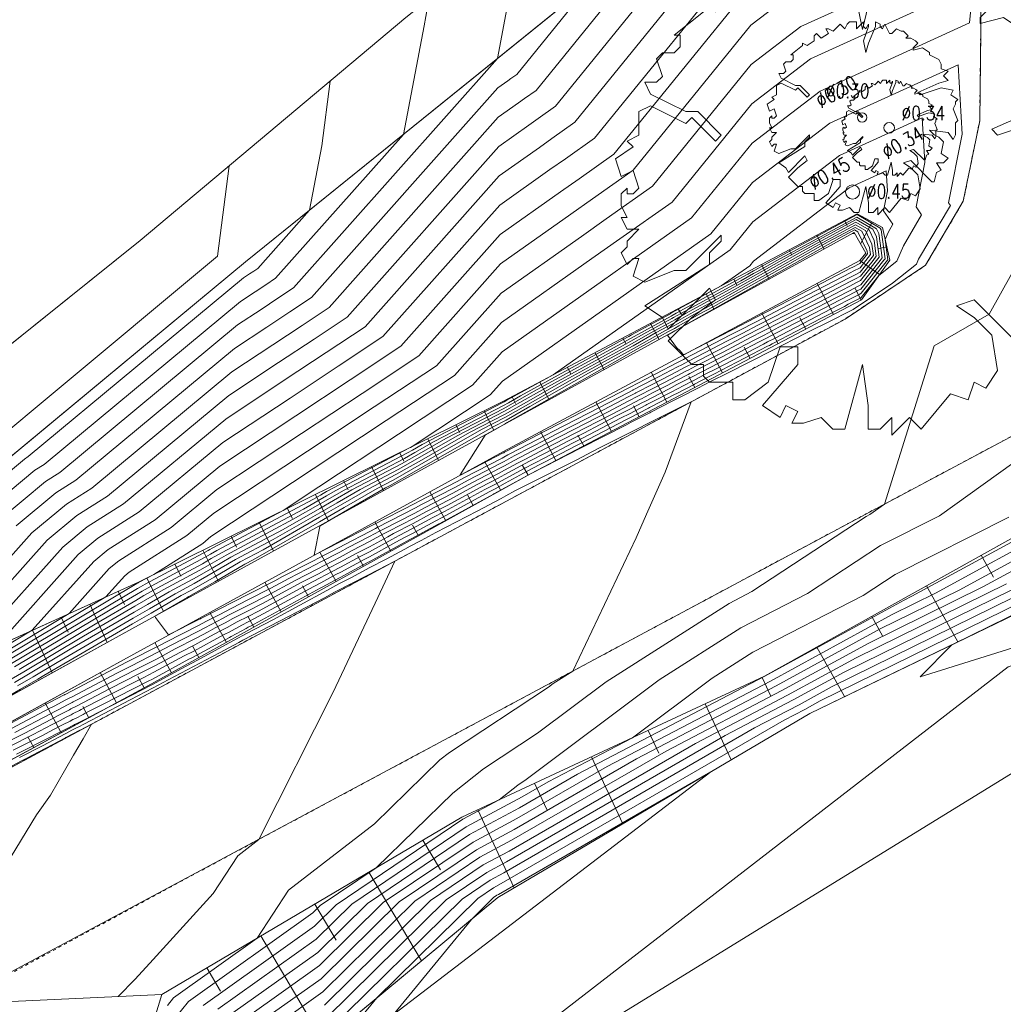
# Model space of a CAD drawing. Header units: metres. Extents: x 3490449 to 3490968, y 5754217 to 5754743.
# Tile 43 of 212: x 3490667 to 3490698, y 5754343 to 5754375. Entities that reach past the tile are written whole.
import ezdxf

# ---------------------------------------------------------------- set-up
doc = ezdxf.new("R2010")
doc.units = ezdxf.units.M
doc.header["$LTSCALE"] = 0.25
doc.linetypes.add('Kartierung-07$0$STRICHLINIE', pattern=[19.05, 12.7, -6.35])
for name, color, linetype, lineweight, true_color in [('Kartierung-07$0$$BOESCHUNG', 7, 'Continuous', 18, 0x82563a), ('Kartierung-07$0$$BRUCH', 7, 'Continuous', 18, 0x82563a), ('Kartierung-07$0$$HOEHEN_Haupt', 7, 'Continuous', 18, 0x82563a), ('Kartierung-07$0$$HOEHEN_Mittel', 7, 'Continuous', 18, 0x82563a), ('Kartierung-07$0$B_Baum', 7, 'Continuous', 18, 0x82563a), ('Kartierung-07$0$B_Befestigt', 7, 'Continuous', 18, 0x82563a), ('Kartierung-07$0$B_Boeschung_OK', 7, 'Continuous', 18, 0x82563a), ('Kartierung-07$0$B_Boeschung_UK', 7, 'Continuous', 18, 0x82563a), ('Kartierung-07$0$B_Flachbord', 7, 'Kartierung-07$0$STRICHLINIE', 18, 0x82563a), ('Kartierung-07$0$B_Schrift_Baum', 7, 'Continuous', 18, 0x82563a), ('Kartierung-07$0$B_Schrift_Baum_30Grad', 7, 'Continuous', 18, 0x82563a), ('Kartierung-07$0$Hilfe_DGM', 7, 'Continuous', 18, 0x82563a)]:
    doc.layers.add(name, color=color, linetype=linetype, lineweight=lineweight, true_color=true_color)
doc.styles.add('Kartierung-07$0$STANDARD', font='romans.shx', dxfattribs={"width": 0.8})

# ---------------------------------------------------------------- blocks, each defined once
blk = doc.blocks.new('Kartierung-07$0$B_Baum')
at = {"layer": 'Kartierung-07$0$B_Baum'}
blk.add_lwpolyline([(-0.4417, -0.1918), (-0.4667, -0.1793), (-0.4542, -0.1418), (-0.4667, -0.1418), (-0.4792, -0.1543), (-0.4917, -0.1293), (-0.4792, -0.1168), (-0.4792, -0.1043), (-0.4542, -0.0793), (-0.4792, -0.0793), (-0.4917, -0.0543), (-0.4792, -0.0543), (-0.4917, -0.0293), (-0.4917, -0.0043), (-0.4792, 0.0082), (-0.4792, -0.0043), (-0.4667, -0.0043), (-0.4542, 0.0082), (-0.4667, 0.0457), (-0.4917, 0.0332), (-0.5042, 0.0707), (-0.4667, 0.0957), (-0.4792, 0.1082), (-0.4542, 0.1207), (-0.4542, 0.1457), (-0.4542, 0.1707), (-0.4292, 0.1832), (-0.3542, 0.1457), (-0.3417, 0.1582), (-0.2917, 0.1082), (-0.2792, 0.1207), (-0.3292, 0.1707), (-0.3542, 0.1707), (-0.4292, 0.2082), (-0.4417, 0.2332), (-0.4167, 0.2332), (-0.4042, 0.2457), (-0.4167, 0.2832), (-0.4042, 0.2957), (-0.3792, 0.2957), (-0.3667, 0.3082), (-0.3667, 0.3332), (-0.3792, 0.3332), (-0.3167, 0.3832), (-0.3167, 0.3957), (-0.2917, 0.3832), (-0.2542, 0.4082), (-0.2542, 0.4332), (-0.2417, 0.4457), (-0.2167, 0.4207), (-0.1792, 0.4457), (-0.1917, 0.4707), (-0.1792, 0.4707), (-0.1542, 0.4582), (-0.1292, 0.4832), (-0.1167, 0.4957), (-0.0917, 0.4707), (-0.0792, 0.4957), (-0.0667, 0.5082), (-0.0292, 0.5082), (-0.0292, 0.4707), (-0.0167, 0.4832), (0.0083, 0.5082), (0.0083, 0.4832), (0.0208, 0.4707), (0.0333, 0.4957), (0.0333, 0.4832), (0.0083, 0.4082), (0.0208, 0.3457), (0.0333, 0.3957), (0.0708, 0.4832), (0.0708, 0.5082), (0.0958, 0.4957), (0.0958, 0.4832), (0.1083, 0.4707), (0.1208, 0.4957), (0.1333, 0.4707), (0.1458, 0.4457), (0.1583, 0.4457), (0.1833, 0.4707), (0.2083, 0.4582), (0.2208, 0.4582), (0.2458, 0.4332), (0.2333, 0.4207), (0.2583, 0.4207), (0.2833, 0.4082), (0.2958, 0.3957), (0.2708, 0.3707), (0.2708, 0.3582), (0.3208, 0.3707), (0.3583, 0.3457), (0.3583, 0.3332), (0.4083, 0.3082), (0.4208, 0.2832), (0.4208, 0.2582), (0.4583, 0.2457), (0.4333, 0.2207), (0.4583, 0.1957), (0.4083, 0.1832), (0.2958, 0.1332), (0.3083, 0.1207), (0.4208, 0.1582), (0.4833, 0.1457), (0.4708, 0.1207), (0.5083, 0.0957), (0.4958, 0.0832), (0.4958, 0.0707), (0.4833, 0.0457), (0.5083, -0.0168), (0.4958, -0.0293), (0.4958, -0.0918), (0.4833, -0.1168), (0.4583, -0.0793), (0.3583, -0.0668), (0.3833, -0.0918), (0.4083, -0.1043), (0.4333, -0.1293), (0.4208, -0.1918), (0.4583, -0.2168), (0.4333, -0.2418), (0.3958, -0.2418), (0.4208, -0.2793), (0.3958, -0.2918), (0.3833, -0.3418), (0.3708, -0.3418), (0.2583, -0.2293), (0.2208, -0.2418), (0.2583, -0.2668), (0.2958, -0.3043), (0.3083, -0.3793), (0.2833, -0.4168), (0.2583, -0.4043), (0.2458, -0.4418), (0.2083, -0.4293), (0.1458, -0.5043), (0.1208, -0.4793), (0.0833, -0.5168), (0.0833, -0.4793), (0.0583, -0.5043), (0.0333, -0.5043), (0.0333, -0.4543), (0.0208, -0.3668), (-0.0167, -0.5043), (-0.0417, -0.5043), (-0.0667, -0.4793), (-0.1042, -0.4918), (-0.1292, -0.4918), (-0.1167, -0.4668), (-0.1417, -0.4543), (-0.1542, -0.4793), (-0.1917, -0.4543), (-0.1167, -0.3668), (-0.1167, -0.3293), (-0.1542, -0.3293), (-0.1792, -0.4043), (-0.2292, -0.4418), (-0.2542, -0.4418), (-0.2542, -0.4043), (-0.3042, -0.4043), (-0.3167, -0.3918), (-0.3167, -0.3668), (-0.3417, -0.3668), (-0.3917, -0.3168), (-0.3417, -0.2668), (-0.2917, -0.2293), (-0.3042, -0.2043), (-0.3917, -0.2918), (-0.4042, -0.2668), (-0.4417, -0.2418), (-0.3042, -0.1543), (-0.3042, -0.1293), (-0.2792, -0.1043), (-0.2792, -0.0918), (-0.3542, -0.1668), (-0.3792, -0.1668), (-0.4417, -0.1918)], dxfattribs=at)

msp = doc.modelspace()

# ---------------------------------------------------------------- linework, layer by layer
at = {"layer": 'Kartierung-07$0$$BOESCHUNG', "ltscale": 0.02}
for p, q in [((3490693.356, 5754368.426), (3490693.44, 5754368.268)), ((3490694.238, 5754368.379), (3490693.864, 5754367.685)), ((3490692.473, 5754367.958), (3490692.706, 5754367.517)), ((3490694.702, 5754367.59), (3490694.444, 5754367.534)), ((3490691.589, 5754367.489), (3490691.678, 5754367.321)), ((3490690.706, 5754367.021), (3490690.953, 5754366.555)), ((3490694.471, 5754366.705), (3490693.843, 5754367.153)), ((3490689.822, 5754366.553), (3490689.916, 5754366.375)), ((3490693.003, 5754365.426), (3490692.481, 5754366.421)), ((3490688.938, 5754366.085), (3490689.199, 5754365.592)), ((3490693.888, 5754365.892), (3490693.694, 5754366.262)), ((3490688.055, 5754365.616), (3490688.154, 5754365.429)), ((3490691.233, 5754364.495), (3490690.718, 5754365.476)), ((3490687.171, 5754365.148), (3490687.446, 5754364.63)), ((3490692.118, 5754364.961), (3490691.926, 5754365.326)), ((3490686.288, 5754364.68), (3490686.392, 5754364.483)), ((3490689.463, 5754363.565), (3490688.955, 5754364.531)), ((3490685.404, 5754364.212), (3490685.692, 5754363.668)), ((3490690.348, 5754364.03), (3490690.159, 5754364.39)), ((3490684.52, 5754363.743), (3490684.63, 5754363.537)), ((3490687.693, 5754362.634), (3490687.192, 5754363.586)), ((3490683.637, 5754363.275), (3490683.939, 5754362.705)), ((3490688.578, 5754363.099), (3490688.391, 5754363.454)), ((3490682.753, 5754362.807), (3490682.867, 5754362.591)), ((3490685.923, 5754361.703), (3490685.429, 5754362.642)), ((3490681.861, 5754362.355), (3490682.169, 5754361.734)), ((3490686.808, 5754362.168), (3490686.624, 5754362.518)), ((3490680.965, 5754361.911), (3490681.086, 5754361.667)), ((3490684.153, 5754360.772), (3490683.666, 5754361.697)), ((3490680.069, 5754361.468), (3490680.414, 5754360.771)), ((3490685.038, 5754361.237), (3490684.856, 5754361.582)), ((3490679.173, 5754361.024), (3490679.307, 5754360.752)), ((3490682.394, 5754359.82), (3490681.886, 5754360.736)), ((3490678.276, 5754360.58), (3490678.659, 5754359.808)), ((3490683.268, 5754360.305), (3490683.082, 5754360.641)), ((3490677.38, 5754360.136), (3490677.529, 5754359.837)), ((3490680.644, 5754358.851), (3490680.132, 5754359.775)), ((3490676.484, 5754359.693), (3490676.904, 5754358.845)), ((3490681.519, 5754359.336), (3490681.33, 5754359.676)), ((3490675.588, 5754359.249), (3490675.75, 5754358.921)), ((3490674.692, 5754358.805), (3490675.149, 5754357.882)), ((3490678.895, 5754357.882), (3490678.378, 5754358.814)), ((3490679.769, 5754358.367), (3490679.579, 5754358.71)), ((3490673.796, 5754358.362), (3490673.972, 5754358.006)), ((3490672.899, 5754357.918), (3490673.394, 5754356.919)), ((3490677.145, 5754356.913), (3490676.624, 5754357.853)), ((3490678.02, 5754357.397), (3490677.828, 5754357.744)), ((3490697.714, 5754357.751), (3490698.104, 5754357.052)), ((3490672.003, 5754357.474), (3490672.193, 5754357.09)), ((3490671.107, 5754357.03), (3490671.639, 5754355.955)), ((3490675.396, 5754355.944), (3490674.87, 5754356.892)), ((3490670.201, 5754356.608), (3490670.395, 5754356.181)), ((3490676.27, 5754356.428), (3490676.077, 5754356.778)), ((3490695.967, 5754356.776), (3490696.965, 5754354.989)), ((3490669.291, 5754356.193), (3490669.848, 5754354.969)), ((3490668.381, 5754355.779), (3490668.598, 5754355.3)), ((3490673.646, 5754354.975), (3490673.116, 5754355.931)), ((3490674.521, 5754355.459), (3490674.326, 5754355.811)), ((3490694.221, 5754355.801), (3490694.569, 5754355.178)), ((3490667.47, 5754355.365), (3490668.091, 5754354)), ((3490671.897, 5754354.005), (3490671.362, 5754354.97)), ((3490672.771, 5754354.49), (3490672.575, 5754354.845)), ((3490692.475, 5754354.826), (3490693.358, 5754353.244)), ((3490670.142, 5754353.047), (3490669.619, 5754354.011)), ((3490671.021, 5754353.523), (3490670.826, 5754353.882)), ((3490690.726, 5754353.856), (3490691.002, 5754353.262)), ((3490668.383, 5754352.094), (3490667.867, 5754353.045)), ((3490669.262, 5754352.57), (3490669.07, 5754352.925)), ((3490688.913, 5754353.012), (3490689.743, 5754351.229)), ((3490667.504, 5754351.617), (3490667.314, 5754351.967)), ((3490687.099, 5754352.168), (3490687.437, 5754351.443)), ((3490685.286, 5754351.324), (3490686.281, 5754349.187)), ((3490683.473, 5754350.48), (3490683.872, 5754349.624)), ((3490681.66, 5754349.637), (3490682.82, 5754347.145)), ((3490679.913, 5754348.667), (3490680.472, 5754347.721)), ((3490678.192, 5754347.649), (3490679.866, 5754344.818)), ((3490676.47, 5754346.63), (3490677.15, 5754345.481)), ((3490674.749, 5754345.612), (3490676.764, 5754342.205)), ((3490673.027, 5754344.594), (3490673.465, 5754343.855))]:
    msp.add_line(p, q, dxfattribs=at)
at = {"layer": 'Kartierung-07$0$$BRUCH', "ltscale": 0.02}
for p, q in [((3490674.26, 5754367.107), (3490690.312, 5754380.082)), ((3490697.72, 5754377.835), (3490697.697, 5754374.458)), ((3490679.365, 5754374.9), (3490670.899, 5754367.785)), ((3490697.697, 5754374.458), (3490697.663, 5754371.609)), ((3490697.663, 5754371.609), (3490697.14, 5754369.043)), ((3490697.14, 5754369.043), (3490695.94, 5754367)), ((3490693.757, 5754368.638), (3490682.459, 5754362.651)), ((3490694.568, 5754368.201), (3490693.757, 5754368.638)), ((3490694.796, 5754367.16), (3490694.568, 5754368.201)), ((3490693.663, 5754368.042), (3490682.581, 5754361.96)), ((3490694.034, 5754367.384), (3490693.663, 5754368.042)), ((3490670.899, 5754367.785), (3490658.241, 5754357.635)), ((3490693.84, 5754367.149), (3490694.034, 5754367.384)), ((3490659.701, 5754355.035), (3490674.26, 5754367.107)), ((3490682.487, 5754361.065), (3490693.84, 5754367.149)), ((3490695.94, 5754367), (3490693.369, 5754365.286)), ((3490693.891, 5754365.893), (3490694.796, 5754367.16)), ((3490694.007, 5754359.054), (3490708.479, 5754366.772)), ((3490683.343, 5754360.346), (3490693.891, 5754365.893)), ((3490693.369, 5754365.286), (3490686.941, 5754361.826)), ((3490682.459, 5754362.651), (3490670.842, 5754356.899)), ((3490682.581, 5754361.96), (3490670.631, 5754355.402)), ((3490686.941, 5754361.826), (3490669.455, 5754352.424)), ((3490670.363, 5754354.422), (3490682.487, 5754361.065)), ((3490671.255, 5754353.65), (3490683.343, 5754360.346)), ((3490673.878, 5754348.259), (3490694.007, 5754359.054)), ((3490699.861, 5754358.95), (3490690.807, 5754353.894)), ((3490692.244, 5754352.705), (3490701.646, 5754357.253)), ((3490670.842, 5754356.899), (3490665.968, 5754354.682)), ((3490670.631, 5754355.402), (3490656.545, 5754347.624)), ((3490656.529, 5754346.79), (3490670.363, 5754354.422)), ((3490690.807, 5754353.894), (3490681.154, 5754349.401)), ((3490657.377, 5754346.128), (3490671.255, 5754353.65)), ((3490682.303, 5754346.84), (3490692.244, 5754352.705)), ((3490669.455, 5754352.424), (3490656.059, 5754345.226)), ((3490681.154, 5754349.401), (3490671.588, 5754343.742)), ((3490626.613, 5754323.028), (3490673.878, 5754348.259)), ((3490676.909, 5754342.365), (3490682.303, 5754346.84)), ((3490671.588, 5754343.742), (3490668.673, 5754334.226))]:
    msp.add_line(p, q, dxfattribs=at)
at = {"layer": 'Kartierung-07$0$$HOEHEN_Haupt', "ltscale": 0.02}
for points in [[(3490665.657, 5754356.466), (3490667.442, 5754358.464), (3490668.546, 5754359.38), (3490669.353, 5754359.892), (3490673.817, 5754363.597), (3490675.123, 5754364.461), (3490676.058, 5754365.08), (3490676.928, 5754365.657), (3490682.316, 5754371.724), (3490682.956, 5754372.176), (3490683.154, 5754372.316), (3490683.524, 5754372.577), (3490688.276, 5754378.436), (3490688.418, 5754379.185), (3490690.955, 5754383.596), (3490691.302, 5754383.968), (3490691.478, 5754384.156), (3490693.077, 5754385.419)], [(3490672.908, 5754343.4), (3490676.454, 5754345.926), (3490677.144, 5754346.606), (3490681.184, 5754349.333), (3490682.345, 5754349.955), (3490682.937, 5754350.423), (3490683.208, 5754350.602), (3490687.447, 5754353.778), (3490690.053, 5754355.441), (3490692.177, 5754356.531), (3490694.505, 5754358.066), (3490696.38, 5754359.012), (3490701.05, 5754362.359), (3490701.317, 5754362.729), (3490701.356, 5754362.8), (3490701.417, 5754362.868), (3490703.507, 5754364.12), (3490705.32, 5754367.405), (3490705.495, 5754368.106), (3490705.722, 5754368.737), (3490708.166, 5754370.952), (3490711.45, 5754372.972), (3490713.081, 5754382.324)], [(3490691.649, 5754375.64), (3490690.369, 5754374.659), (3490686.618, 5754370.035), (3490685.324, 5754369.121), (3490684.631, 5754368.631), (3490682.39, 5754367.047), (3490679.779, 5754364.107), (3490677.978, 5754362.915), (3490676.044, 5754361.635), (3490673.343, 5754359.847), (3490671.882, 5754358.634), (3490670.215, 5754357.577), (3490669.913, 5754357.327), (3490668.634, 5754355.895), (3490666.303, 5754354.504)], [(3490666.738, 5754351.658), (3490667.489, 5754352.04), (3490668.093, 5754352.358), (3490668.343, 5754352.485), (3490668.54, 5754352.586), (3490668.697, 5754352.668), (3490668.763, 5754352.702), (3490668.965, 5754352.804), (3490669.02, 5754352.832), (3490669.246, 5754352.947), (3490669.833, 5754353.256), (3490671.017, 5754353.856), (3490671.339, 5754354.02), (3490672.305, 5754354.544), (3490672.606, 5754354.697), (3490673.227, 5754355.034), (3490673.596, 5754355.234), (3490673.734, 5754355.305), (3490674.135, 5754355.523), (3490674.343, 5754355.629), (3490674.544, 5754355.732), (3490676.435, 5754356.76), (3490676.659, 5754356.875), (3490677.138, 5754357.135), (3490677.291, 5754357.214), (3490678.038, 5754357.621), (3490678.205, 5754357.707), (3490679.053, 5754358.168), (3490679.324, 5754358.316), (3490679.563, 5754358.439), (3490680.326, 5754358.854), (3490680.527, 5754358.958), (3490682.027, 5754359.776), (3490682.211, 5754359.871), (3490682.54, 5754360.051), (3490683.24, 5754360.433), (3490683.624, 5754360.632), (3490683.788, 5754360.718), (3490684.809, 5754361.249), (3490684.963, 5754361.329), (3490686.382, 5754362.067), (3490686.505, 5754362.13), (3490687.1, 5754362.44), (3490687.141, 5754362.462), (3490687.22, 5754362.502), (3490687.934, 5754362.874), (3490688.006, 5754362.911), (3490688.565, 5754363.202), (3490688.576, 5754363.208), (3490689.043, 5754363.45), (3490689.183, 5754363.523), (3490690.903, 5754364.418), (3490690.958, 5754364.446), (3490691.046, 5754364.492), (3490692.594, 5754365.298), (3490693.348, 5754365.689), (3490693.473, 5754365.755), (3490693.872, 5754365.962), (3490693.888, 5754365.97), (3490694.446, 5754366.67), (3490695.022, 5754367.128), (3490695.23, 5754367.622), (3490695.813, 5754368.609), (3490695.635, 5754368.863), (3490695.912, 5754370.277), (3490695.83, 5754371.7), (3490693.197, 5754370.499), (3490690.434, 5754368.382), (3490689.712, 5754367.492), (3490687.494, 5754365.925), (3490686.306, 5754365.085), (3490684.065, 5754363.502), (3490682.589, 5754362.694), (3490682.5, 5754362.643), (3490682.464, 5754362.623), (3490679.892, 5754361.286), (3490679.581, 5754361.108), (3490679.416, 5754361.014), (3490677.11, 5754359.802), (3490676.841, 5754359.648), (3490676.641, 5754359.532), (3490676.102, 5754359.222), (3490673.493, 5754357.834), (3490673.167, 5754357.645), (3490672.887, 5754357.483), (3490671.438, 5754356.708), (3490671.02, 5754356.465), (3490670.76, 5754356.314), (3490669.52, 5754355.591), (3490667.042, 5754354.113)], [(3490673.732, 5754370.166), (3490673.364, 5754367.288), (3490668.001, 5754362.82), (3490666.387, 5754361.474), (3490664.988, 5754360.308), (3490664.32, 5754359.751), (3490660.182, 5754356.304), (3490659.369, 5754355.626), (3490657.301, 5754355.861), (3490656.29, 5754355.981)], [(3490678.964, 5754360.15), (3490678.454, 5754359.882), (3490677.398, 5754359.275), (3490676.612, 5754358.822), (3490674.496, 5754357.606), (3490674.234, 5754357.466), (3490673.274, 5754356.91), (3490672.45, 5754356.433), (3490672.393, 5754356.403), (3490671.368, 5754355.806), (3490671.384, 5754355.771), (3490671.803, 5754355.211), (3490672.794, 5754355.715), (3490672.82, 5754355.729), (3490672.835, 5754355.737), (3490673.416, 5754356.033), (3490673.441, 5754356.047), (3490674.33, 5754356.5), (3490675.19, 5754356.939), (3490675.437, 5754357.073), (3490676.464, 5754357.599), (3490676.543, 5754357.643), (3490677.263, 5754358.012), (3490677.405, 5754358.089), (3490678.216, 5754358.506), (3490678.399, 5754358.605), (3490678.458, 5754358.637), (3490679.673, 5754359.263), (3490679.867, 5754359.369), (3490680.926, 5754359.915), (3490681.354, 5754360.148), (3490682.4, 5754360.689), (3490682.504, 5754360.745), (3490682.724, 5754360.866), (3490682.845, 5754360.929), (3490683.845, 5754361.448), (3490684.183, 5754361.623), (3490685.157, 5754362.129), (3490685.647, 5754362.384), (3490686.473, 5754362.812), (3490686.686, 5754362.923), (3490686.7, 5754362.931), (3490687.244, 5754363.213), (3490687.505, 5754363.348), (3490688.022, 5754363.617), (3490688.231, 5754363.725), (3490688.318, 5754363.771), (3490688.492, 5754363.861), (3490689.554, 5754364.412), (3490690.223, 5754364.76), (3490690.673, 5754364.993), (3490691.406, 5754365.374), (3490692.034, 5754365.701), (3490692.339, 5754365.86), (3490693.533, 5754366.479), (3490693.701, 5754366.567), (3490693.86, 5754366.649), (3490694.263, 5754367.154), (3490694.367, 5754367.286), (3490694.3, 5754367.791), (3490694.137, 5754368.125), (3490693.715, 5754368.374), (3490692.015, 5754367.449), (3490690.679, 5754366.697), (3490690.457, 5754366.572), (3490689.607, 5754366.093), (3490688.429, 5754365.45), (3490687.987, 5754365.2), (3490687.887, 5754365.144), (3490687.352, 5754364.851), (3490686.614, 5754364.435), (3490686.127, 5754364.16), (3490684.761, 5754363.412), (3490683.182, 5754362.518), (3490682.546, 5754362.158), (3490681.778, 5754361.759), (3490679.937, 5754360.706), (3490678.964, 5754360.15)], [(3490701.54, 5754357.239), (3490696.771, 5754354.895), (3490695.761, 5754353.878), (3490711.892, 5754358.925)], [(3490675.264, 5754342.791), (3490676.722, 5754343.829), (3490679.653, 5754346.72), (3490681.729, 5754348.121), (3490682.742, 5754348.664), (3490687.666, 5754351.508), (3490691.356, 5754353.44), (3490694.104, 5754354.943), (3490697.765, 5754356.742), (3490700.575, 5754358.271)], [(3490682.326, 5754346.937), (3490682.273, 5754346.908), (3490682.162, 5754346.834), (3490681.459, 5754346.14), (3490678.974, 5754343.108), (3490689.092, 5754350.845), (3490682.326, 5754346.937)]]:
    msp.add_lwpolyline(points, dxfattribs=at)
at = {"layer": 'Kartierung-07$0$$HOEHEN_Mittel', "ltscale": 0.02}
for points in [[(3490707.786, 5754392.125), (3490705.402, 5754391.037), (3490702.005, 5754388.477), (3490698.578, 5754386.808), (3490695.763, 5754384.585), (3490693.828, 5754382.515), (3490693.401, 5754382.058), (3490690.633, 5754379.985), (3490690.619, 5754379.848), (3490690.411, 5754379.753), (3490690.316, 5754379.68), (3490684.142, 5754372.069), (3490683.588, 5754371.677), (3490683.291, 5754371.467), (3490682.33, 5754370.788), (3490677.499, 5754365.347), (3490676.442, 5754364.647), (3490675.307, 5754363.896), (3490673.722, 5754362.847), (3490669.859, 5754359.64), (3490668.88, 5754359.019), (3490667.936, 5754358.236), (3490665.771, 5754355.812)], [(3490666.948, 5754358.691), (3490668.212, 5754359.74), (3490668.847, 5754360.143), (3490673.911, 5754364.347), (3490674.938, 5754365.027), (3490675.674, 5754365.513), (3490676.358, 5754365.967), (3490682.301, 5754372.659), (3490682.621, 5754372.885), (3490682.72, 5754372.955), (3490682.905, 5754373.086), (3490685.281, 5754376.015), (3490685.632, 5754377.867), (3490687.711, 5754381.481)], [(3490650.551, 5754351.114), (3490651.601, 5754350.986), (3490653.209, 5754350.797), (3490654.367, 5754350.661), (3490654.731, 5754350.836), (3490654.785, 5754350.872), (3490658.725, 5754352.852), (3490659.899, 5754353.593), (3490660.977, 5754354.274), (3490661.978, 5754354.907), (3490665.43, 5754357.772), (3490666.454, 5754358.919), (3490667.878, 5754360.101), (3490668.341, 5754360.395), (3490674.006, 5754365.097), (3490674.754, 5754365.592), (3490675.289, 5754365.946), (3490675.788, 5754366.277), (3490682.286, 5754373.594), (3490682.847, 5754376.548), (3490684.002, 5754378.556)], [(3490690.329, 5754378.425), (3490684.761, 5754371.56), (3490684.022, 5754371.038), (3490683.626, 5754370.758), (3490682.345, 5754369.853), (3490678.069, 5754365.037), (3490676.826, 5754364.214), (3490675.491, 5754363.331), (3490673.627, 5754362.097), (3490670.365, 5754359.389), (3490669.213, 5754358.659), (3490668.431, 5754358.009), (3490665.885, 5754355.159)], [(3490666.747, 5754354.27), (3490670.367, 5754356.43), (3490670.812, 5754356.689), (3490670.906, 5754356.743), (3490671.056, 5754356.831), (3490673.063, 5754357.904), (3490673.124, 5754357.939), (3490673.197, 5754357.981), (3490675.456, 5754359.183), (3490676.597, 5754359.939), (3490679.13, 5754361.616), (3490681.49, 5754363.178), (3490682.434, 5754364.241), (3490685.636, 5754366.504), (3490686.626, 5754367.203), (3490688.474, 5754368.509), (3490690.408, 5754370.893), (3490692.578, 5754372.555), (3490697.342, 5754374.729), (3490697.65, 5754377.856)], [(3490668.784, 5754334.153), (3490669.121, 5754334.641), (3490671.992, 5754342.972), (3490672.436, 5754343.522), (3490676.4, 5754346.345), (3490676.642, 5754346.584), (3490678.421, 5754347.784), (3490680.862, 5754350.164), (3490681.848, 5754350.943), (3490683.562, 5754352.074), (3490685.758, 5754353.719), (3490689.674, 5754356.218), (3490690.403, 5754356.592), (3490694.04, 5754358.989), (3490694.162, 5754359.051), (3490694.628, 5754359.385), (3490696.208, 5754364.43), (3490697.964, 5754365.44), (3490698.685, 5754366.735), (3490699.679, 5754368.535), (3490700.167, 5754370.489), (3490700.799, 5754372.247), (3490701.743, 5754373.103), (3490709.291, 5754377.746)], [(3490690.342, 5754377.17), (3490685.38, 5754371.052), (3490684.456, 5754370.399), (3490683.961, 5754370.049), (3490682.36, 5754368.918), (3490678.639, 5754364.727), (3490677.21, 5754363.781), (3490675.676, 5754362.765), (3490673.532, 5754361.347), (3490670.871, 5754359.137), (3490669.547, 5754358.298), (3490668.925, 5754357.782), (3490666.285, 5754354.826)], [(3490695.421, 5754376.191), (3490691.959, 5754374.612), (3490690.382, 5754373.404), (3490687.237, 5754369.526), (3490685.758, 5754368.482), (3490684.966, 5754367.922), (3490682.404, 5754366.112), (3490680.349, 5754363.798), (3490678.362, 5754362.482), (3490676.228, 5754361.07), (3490673.248, 5754359.097), (3490672.388, 5754358.383), (3490670.548, 5754357.216), (3490670.407, 5754357.099), (3490669.808, 5754356.429), (3490666.451, 5754354.426)], [(3490690.355, 5754375.914), (3490685.999, 5754370.543), (3490684.89, 5754369.76), (3490684.296, 5754369.34), (3490682.375, 5754367.982), (3490679.209, 5754364.417), (3490677.594, 5754363.348), (3490675.86, 5754362.2), (3490673.437, 5754360.597), (3490671.377, 5754358.886), (3490669.881, 5754357.937), (3490669.419, 5754357.554), (3490667.46, 5754355.36), (3490666.156, 5754354.583)], [(3490652.464, 5754352.736), (3490655.457, 5754352.382), (3490656.342, 5754352.281), (3490659.087, 5754353.661), (3490659.826, 5754354.127), (3490660.504, 5754354.556), (3490661.135, 5754354.954), (3490665.316, 5754358.425), (3490665.96, 5754359.146), (3490667.545, 5754360.462), (3490667.835, 5754360.646), (3490674.101, 5754365.847), (3490674.57, 5754366.157), (3490674.905, 5754366.379), (3490675.218, 5754366.586), (3490679.291, 5754371.174), (3490679.949, 5754374.639), (3490680.061, 5754375.23), (3490680.292, 5754375.631)], [(3490696.381, 5754375.46), (3490692.268, 5754373.584), (3490690.395, 5754372.148), (3490687.855, 5754369.017), (3490686.192, 5754367.842), (3490685.301, 5754367.213), (3490682.419, 5754365.176), (3490680.92, 5754363.488), (3490678.746, 5754362.049), (3490676.413, 5754360.504), (3490673.153, 5754358.346), (3490672.894, 5754358.132), (3490671.336, 5754357.144), (3490670.865, 5754356.892), (3490670.849, 5754356.882), (3490670.839, 5754356.876), (3490670.791, 5754356.849), (3490666.599, 5754354.348)], [(3490666.895, 5754354.191), (3490669.944, 5754356.01), (3490670.786, 5754356.501), (3490670.963, 5754356.604), (3490671.247, 5754356.769), (3490672.975, 5754357.693), (3490673.146, 5754357.792), (3490673.345, 5754357.908), (3490676.423, 5754359.545), (3490676.646, 5754359.674), (3490676.73, 5754359.722), (3490676.841, 5754359.786), (3490679.507, 5754361.187), (3490679.509, 5754361.189), (3490679.514, 5754361.192), (3490679.575, 5754361.223), (3490682.06, 5754362.868), (3490682.449, 5754363.306), (3490685.971, 5754365.795), (3490687.06, 5754366.564), (3490689.093, 5754368), (3490690.421, 5754369.638), (3490692.887, 5754371.527), (3490696.975, 5754373.392), (3490697.103, 5754371.183), (3490696.673, 5754368.987), (3490696.728, 5754368.908), (3490695.716, 5754367.196), (3490695.651, 5754367.04), (3490694.881, 5754366.428), (3490693.627, 5754365.586), (3490693.418, 5754365.479), (3490692.999, 5754365.266), (3490692.121, 5754364.833), (3490691.043, 5754364.283), (3490689.644, 5754363.567), (3490689.085, 5754363.289), (3490688.673, 5754363.077), (3490688.157, 5754362.813), (3490687.856, 5754362.662), (3490687.183, 5754362.317), (3490687.143, 5754362.296), (3490686.553, 5754361.993), (3490686.398, 5754361.915), (3490684.94, 5754361.166), (3490683.795, 5754360.578), (3490683.776, 5754360.569), (3490683.343, 5754360.346), (3490683.343, 5754360.346), (3490682.547, 5754359.912), (3490682.173, 5754359.708), (3490682.161, 5754359.702), (3490680.447, 5754358.767), (3490680.417, 5754358.752), (3490679.541, 5754358.274), (3490679.497, 5754358.251), (3490679.184, 5754358.081), (3490678.203, 5754357.547), (3490678.165, 5754357.527), (3490677.297, 5754357.055), (3490677.257, 5754357.034), (3490676.698, 5754356.73), (3490676.635, 5754356.698), (3490674.415, 5754355.49), (3490674.345, 5754355.455), (3490674.273, 5754355.418), (3490673.797, 5754355.159), (3490673.748, 5754355.134), (3490673.308, 5754354.895), (3490672.568, 5754354.493), (3490672.451, 5754354.434), (3490671.29, 5754353.803), (3490671.156, 5754353.736), (3490669.72, 5754353.008), (3490669.425, 5754352.852), (3490669.149, 5754352.712), (3490669.08, 5754352.677), (3490668.833, 5754352.552), (3490668.752, 5754352.511), (3490668.668, 5754352.466), (3490668.426, 5754352.343), (3490668.119, 5754352.187), (3490667.78, 5754352.008), (3490666.848, 5754351.534)], [(3490654.377, 5754354.359), (3490656.379, 5754354.121), (3490658.318, 5754353.901), (3490659.448, 5754354.469), (3490659.752, 5754354.661), (3490660.032, 5754354.838), (3490660.291, 5754355.002), (3490665.202, 5754359.079), (3490665.466, 5754359.374), (3490667.211, 5754360.822), (3490667.33, 5754360.897), (3490674.196, 5754366.597), (3490674.385, 5754366.723), (3490674.521, 5754366.813), (3490674.648, 5754366.896), (3490676.296, 5754368.753), (3490676.688, 5754370.813), (3490676.951, 5754372.871)], [(3490666.628, 5754351.781), (3490667.198, 5754352.071), (3490668.067, 5754352.53), (3490668.26, 5754352.628), (3490668.412, 5754352.705), (3490668.642, 5754352.826), (3490668.693, 5754352.852), (3490668.849, 5754352.931), (3490668.892, 5754352.953), (3490669.067, 5754353.042), (3490669.946, 5754353.505), (3490670.877, 5754353.977), (3490671.388, 5754354.236), (3490672.159, 5754354.654), (3490672.643, 5754354.9), (3490673.145, 5754355.173), (3490673.443, 5754355.335), (3490673.67, 5754355.45), (3490673.996, 5754355.628), (3490674.34, 5754355.803), (3490674.673, 5754355.973), (3490676.236, 5754356.823), (3490676.62, 5754357.02), (3490677.019, 5754357.237), (3490677.286, 5754357.374), (3490677.911, 5754357.714), (3490678.207, 5754357.866), (3490678.922, 5754358.256), (3490679.151, 5754358.38), (3490679.585, 5754358.604), (3490680.234, 5754358.957), (3490680.606, 5754359.149), (3490681.892, 5754359.851), (3490682.249, 5754360.035), (3490682.532, 5754360.19), (3490683.137, 5754360.519), (3490683.468, 5754360.692), (3490683.799, 5754360.864), (3490684.684, 5754361.324), (3490685.002, 5754361.489), (3490686.235, 5754362.13), (3490686.498, 5754362.267), (3490687.017, 5754362.537), (3490687.053, 5754362.555), (3490687.225, 5754362.644), (3490687.848, 5754362.969), (3490688.009, 5754363.052), (3490688.498, 5754363.306), (3490688.525, 5754363.32), (3490688.933, 5754363.533), (3490689.257, 5754363.701), (3490690.767, 5754364.487), (3490690.901, 5754364.556), (3490691.118, 5754364.669), (3490692.482, 5754365.378), (3490693.146, 5754365.724), (3490693.485, 5754365.9), (3490693.838, 5754366.083), (3490693.882, 5754366.106), (3490694.722, 5754367.159), (3490694.737, 5754367.177), (3490694.65, 5754367.826), (3490694.743, 5754368.048), (3490694.898, 5754368.309), (3490694.598, 5754368.739), (3490694.722, 5754369.372), (3490694.685, 5754370.008), (3490693.506, 5754369.471), (3490690.447, 5754367.127), (3490690.331, 5754366.983), (3490689.42, 5754366.34), (3490687.841, 5754365.478), (3490687.81, 5754365.46), (3490687.803, 5754365.456), (3490686.565, 5754364.779), (3490686.475, 5754364.728), (3490686.416, 5754364.695), (3490683.024, 5754362.838), (3490682.636, 5754362.618), (3490682.48, 5754362.53), (3490680.269, 5754361.381), (3490679.652, 5754361.028), (3490679.326, 5754360.841), (3490677.379, 5754359.818), (3490676.953, 5754359.573), (3490676.635, 5754359.39), (3490675.78, 5754358.899), (3490673.641, 5754357.76), (3490673.189, 5754357.498), (3490672.8, 5754357.273), (3490671.629, 5754356.647), (3490671.077, 5754356.326), (3490670.733, 5754356.126), (3490669.096, 5754355.172), (3490667.19, 5754354.035), (3490666.789, 5754353.802)], [(3490666.616, 5754352.134), (3490668.016, 5754352.872), (3490668.094, 5754352.912), (3490668.156, 5754352.944), (3490668.531, 5754353.141), (3490668.552, 5754353.152), (3490668.618, 5754353.185), (3490668.636, 5754353.194), (3490668.708, 5754353.231), (3490670.172, 5754354.002), (3490670.599, 5754354.218), (3490671.487, 5754354.668), (3490671.868, 5754354.875), (3490672.719, 5754355.308), (3490672.983, 5754355.451), (3490673.139, 5754355.536), (3490673.543, 5754355.742), (3490673.719, 5754355.837), (3490674.335, 5754356.152), (3490674.932, 5754356.456), (3490675.836, 5754356.948), (3490676.542, 5754357.309), (3490676.781, 5754357.44), (3490677.275, 5754357.693), (3490677.658, 5754357.902), (3490678.212, 5754358.186), (3490678.661, 5754358.431), (3490678.804, 5754358.509), (3490679.629, 5754358.933), (3490680.051, 5754359.163), (3490680.766, 5754359.532), (3490681.623, 5754359.999), (3490682.324, 5754360.362), (3490682.518, 5754360.467), (3490682.93, 5754360.693), (3490683.157, 5754360.81), (3490683.822, 5754361.156), (3490684.433, 5754361.473), (3490685.079, 5754361.809), (3490685.941, 5754362.257), (3490686.486, 5754362.539), (3490686.851, 5754362.73), (3490686.877, 5754362.743), (3490687.234, 5754362.929), (3490687.677, 5754363.159), (3490688.016, 5754363.335), (3490688.364, 5754363.516), (3490688.421, 5754363.545), (3490688.713, 5754363.697), (3490689.406, 5754364.057), (3490690.495, 5754364.624), (3490690.787, 5754364.775), (3490691.262, 5754365.021), (3490692.258, 5754365.54), (3490692.743, 5754365.792), (3490693.509, 5754366.189), (3490693.769, 5754366.325), (3490693.871, 5754366.378), (3490694.493, 5754367.157), (3490694.552, 5754367.232), (3490694.447, 5754368.016), (3490694.374, 5754368.167), (3490693.741, 5754368.539), (3490691.193, 5754367.153), (3490690.559, 5754366.796), (3490690.453, 5754366.737), (3490690.05, 5754366.509), (3490688.135, 5754365.464), (3490687.898, 5754365.33), (3490687.845, 5754365.3), (3490686.958, 5754364.815), (3490686.544, 5754364.582), (3490686.272, 5754364.428), (3490683.892, 5754363.125), (3490682.909, 5754362.568), (3490682.513, 5754362.344), (3490681.023, 5754361.57), (3490679.795, 5754360.867), (3490679.145, 5754360.496), (3490677.916, 5754359.85), (3490677.176, 5754359.424), (3490676.623, 5754359.106), (3490675.138, 5754358.252), (3490673.937, 5754357.613), (3490673.231, 5754357.204), (3490672.625, 5754356.853), (3490672.011, 5754356.525), (3490671.191, 5754356.048), (3490670.68, 5754355.751), (3490668.249, 5754354.334), (3490667.486, 5754353.879), (3490666.987, 5754353.589)], [(3490666.907, 5754352.103), (3490668.041, 5754352.701), (3490668.177, 5754352.77), (3490668.284, 5754352.824), (3490668.586, 5754352.983), (3490668.622, 5754353.002), (3490668.733, 5754353.058), (3490668.764, 5754353.074), (3490668.888, 5754353.137), (3490670.059, 5754353.753), (3490670.738, 5754354.098), (3490671.437, 5754354.452), (3490672.014, 5754354.765), (3490672.681, 5754355.104), (3490673.064, 5754355.312), (3490673.291, 5754355.435), (3490673.606, 5754355.596), (3490673.857, 5754355.732), (3490674.338, 5754355.977), (3490674.803, 5754356.215), (3490676.036, 5754356.885), (3490676.581, 5754357.164), (3490676.9, 5754357.338), (3490677.28, 5754357.533), (3490677.785, 5754357.808), (3490678.21, 5754358.026), (3490678.791, 5754358.343), (3490678.977, 5754358.444), (3490679.607, 5754358.769), (3490680.142, 5754359.06), (3490680.686, 5754359.341), (3490681.758, 5754359.925), (3490682.287, 5754360.198), (3490682.525, 5754360.329), (3490683.034, 5754360.606), (3490683.312, 5754360.751), (3490683.811, 5754361.01), (3490684.559, 5754361.399), (3490685.041, 5754361.649), (3490686.088, 5754362.194), (3490686.492, 5754362.403), (3490686.934, 5754362.633), (3490686.965, 5754362.649), (3490687.23, 5754362.786), (3490687.762, 5754363.064), (3490688.013, 5754363.193), (3490688.431, 5754363.411), (3490688.473, 5754363.433), (3490688.823, 5754363.615), (3490689.331, 5754363.879), (3490690.631, 5754364.555), (3490690.844, 5754364.665), (3490691.19, 5754364.845), (3490692.37, 5754365.459), (3490692.944, 5754365.758), (3490693.497, 5754366.045), (3490693.803, 5754366.204), (3490693.877, 5754366.242), (3490694.608, 5754367.158), (3490694.645, 5754367.205), (3490694.521, 5754368.129), (3490694.492, 5754368.188), (3490693.755, 5754368.622), (3490690.782, 5754367.005), (3490690.498, 5754366.845), (3490690.451, 5754366.819), (3490690.271, 5754366.717), (3490687.988, 5754365.471), (3490687.854, 5754365.395), (3490687.824, 5754365.378), (3490686.761, 5754364.797), (3490686.51, 5754364.655), (3490686.344, 5754364.561), (3490683.458, 5754362.981), (3490682.773, 5754362.593), (3490682.497, 5754362.437), (3490680.646, 5754361.475), (3490679.723, 5754360.948), (3490679.235, 5754360.668), (3490677.648, 5754359.834), (3490677.064, 5754359.498), (3490676.629, 5754359.248), (3490675.459, 5754358.576), (3490673.789, 5754357.687), (3490673.21, 5754357.351), (3490672.712, 5754357.063), (3490671.82, 5754356.586), (3490671.134, 5754356.187), (3490670.707, 5754355.939), (3490668.672, 5754354.753), (3490667.338, 5754353.957), (3490666.888, 5754353.695)], [(3490666.325, 5754352.166), (3490667.99, 5754353.044), (3490668.011, 5754353.054), (3490668.028, 5754353.063), (3490668.476, 5754353.299), (3490668.482, 5754353.302), (3490668.502, 5754353.312), (3490668.507, 5754353.315), (3490668.529, 5754353.326), (3490670.285, 5754354.25), (3490670.459, 5754354.339), (3490671.536, 5754354.884), (3490671.722, 5754354.985), (3490672.756, 5754355.511), (3490672.901, 5754355.59), (3490672.987, 5754355.636), (3490673.479, 5754355.887), (3490673.58, 5754355.942), (3490674.333, 5754356.326), (3490675.061, 5754356.698), (3490675.637, 5754357.011), (3490676.503, 5754357.454), (3490676.662, 5754357.541), (3490677.269, 5754357.852), (3490677.532, 5754357.995), (3490678.214, 5754358.346), (3490678.53, 5754358.518), (3490678.631, 5754358.573), (3490679.651, 5754359.098), (3490679.959, 5754359.266), (3490680.846, 5754359.723), (3490681.489, 5754360.074), (3490682.362, 5754360.525), (3490682.511, 5754360.606), (3490682.827, 5754360.779), (3490683.001, 5754360.869), (3490683.834, 5754361.302), (3490684.308, 5754361.548), (3490685.118, 5754361.969), (3490685.794, 5754362.32), (3490686.479, 5754362.676), (3490686.769, 5754362.826), (3490686.789, 5754362.837), (3490687.239, 5754363.071), (3490687.591, 5754363.254), (3490688.019, 5754363.476), (3490688.297, 5754363.62), (3490688.37, 5754363.658), (3490688.603, 5754363.779), (3490689.48, 5754364.234), (3490690.359, 5754364.692), (3490690.73, 5754364.884), (3490691.334, 5754365.198), (3490692.146, 5754365.62), (3490692.541, 5754365.826), (3490693.521, 5754366.334), (3490693.735, 5754366.446), (3490693.866, 5754366.514), (3490694.378, 5754367.155), (3490694.46, 5754367.259), (3490694.374, 5754367.903), (3490694.256, 5754368.146), (3490693.728, 5754368.457), (3490691.604, 5754367.301), (3490690.619, 5754366.746), (3490690.455, 5754366.654), (3490689.828, 5754366.301), (3490688.282, 5754365.457), (3490687.943, 5754365.265), (3490687.866, 5754365.222), (3490687.155, 5754364.833), (3490686.579, 5754364.508), (3490686.2, 5754364.294), (3490684.327, 5754363.268), (3490683.045, 5754362.543), (3490682.53, 5754362.251), (3490681.4, 5754361.664), (3490679.866, 5754360.787), (3490679.054, 5754360.323), (3490678.185, 5754359.866), (3490677.287, 5754359.349)], [(3490683.318, 5754362.493), (3490682.562, 5754362.065), (3490682.155, 5754361.853), (3490680.009, 5754360.626), (3490678.873, 5754359.977), (3490678.723, 5754359.898), (3490677.51, 5754359.2), (3490676.632, 5754358.695), (3490676.624, 5754358.668), (3490676.448, 5754357.756), (3490677.258, 5754358.171), (3490677.279, 5754358.183), (3490678.218, 5754358.665), (3490678.268, 5754358.693), (3490678.285, 5754358.702), (3490679.696, 5754359.428), (3490679.775, 5754359.472), (3490681.006, 5754360.106), (3490681.22, 5754360.223), (3490682.438, 5754360.852), (3490682.496, 5754360.884), (3490682.621, 5754360.952), (3490682.689, 5754360.988), (3490683.857, 5754361.594), (3490684.057, 5754361.698), (3490685.196, 5754362.289), (3490685.5, 5754362.447), (3490686.466, 5754362.948), (3490686.603, 5754363.019), (3490686.612, 5754363.024), (3490687.249, 5754363.355), (3490687.419, 5754363.443), (3490688.026, 5754363.758), (3490688.164, 5754363.83), (3490688.266, 5754363.883), (3490688.382, 5754363.943), (3490689.628, 5754364.59), (3490690.087, 5754364.829), (3490690.615, 5754365.103), (3490691.478, 5754365.55), (3490691.922, 5754365.781), (3490692.138, 5754365.894), (3490693.545, 5754366.624), (3490693.667, 5754366.688), (3490693.855, 5754366.785), (3490694.148, 5754367.153), (3490694.275, 5754367.313), (3490694.226, 5754367.678), (3490694.019, 5754368.105), (3490693.702, 5754368.291), (3490692.426, 5754367.597), (3490690.739, 5754366.647), (3490690.459, 5754366.489), (3490689.386, 5754365.885), (3490688.575, 5754365.443), (3490688.031, 5754365.135), (3490687.907, 5754365.066), (3490687.548, 5754364.87), (3490686.648, 5754364.361), (3490686.055, 5754364.027), (3490685.195, 5754363.556), (3490683.318, 5754362.493)], [(3490688.075, 5754365.07), (3490687.928, 5754364.988), (3490687.745, 5754364.888), (3490686.683, 5754364.288), (3490685.983, 5754363.893), (3490685.63, 5754363.699), (3490683.454, 5754362.468), (3490682.579, 5754361.972), (3490682.532, 5754361.948), (3490681.897, 5754361.584), (3490681.105, 5754360.318), (3490681.093, 5754360.301), (3490682.476, 5754361.016), (3490682.489, 5754361.023), (3490682.518, 5754361.039), (3490682.534, 5754361.047), (3490683.868, 5754361.739), (3490683.932, 5754361.773), (3490685.235, 5754362.449), (3490685.353, 5754362.51), (3490686.46, 5754363.085), (3490686.52, 5754363.116), (3490686.524, 5754363.118), (3490687.254, 5754363.497), (3490687.334, 5754363.538), (3490688.029, 5754363.899), (3490688.097, 5754363.935), (3490688.215, 5754363.996), (3490688.272, 5754364.026), (3490689.702, 5754364.767), (3490689.951, 5754364.897), (3490690.558, 5754365.212), (3490691.55, 5754365.727), (3490691.81, 5754365.862), (3490691.936, 5754365.928), (3490693.557, 5754366.769), (3490693.633, 5754366.809), (3490693.849, 5754366.921), (3490694.033, 5754367.151), (3490694.183, 5754367.34), (3490694.153, 5754367.565), (3490693.901, 5754368.084), (3490693.689, 5754368.208), (3490692.837, 5754367.745), (3490690.8, 5754366.598), (3490690.461, 5754366.407), (3490689.164, 5754365.677), (3490688.722, 5754365.436), (3490688.075, 5754365.07)], [(3490693.599, 5754366.93), (3490693.569, 5754366.914), (3490691.735, 5754365.962), (3490691.698, 5754365.943), (3490691.621, 5754365.903), (3490690.501, 5754365.322), (3490689.815, 5754364.966), (3490689.776, 5754364.945), (3490688.246, 5754364.151), (3490688.198, 5754364.169), (3490688.158, 5754364.219), (3490688.121, 5754364.264), (3490688, 5754364.375), (3490687.709, 5754364.775), (3490687.942, 5754364.906), (3490687.949, 5754364.91), (3490688.119, 5754365.006), (3490688.869, 5754365.429), (3490688.943, 5754365.469), (3490690.463, 5754366.325), (3490690.86, 5754366.548), (3490693.248, 5754367.893), (3490693.676, 5754368.126), (3490693.782, 5754368.063), (3490694.079, 5754367.453), (3490694.09, 5754367.367), (3490693.918, 5754367.15), (3490693.844, 5754367.057), (3490693.599, 5754366.93)], [(3490693.663, 5754368.043), (3490693.664, 5754368.042), (3490693.672, 5754368.026), (3490693.668, 5754368.015), (3490693.661, 5754368.013), (3490693.604, 5754368.01), (3490693.659, 5754368.041), (3490693.663, 5754368.043)], [(3490671.768, 5754343.4), (3490671.965, 5754343.644), (3490674.625, 5754345.539), (3490675.626, 5754347.076), (3490678.366, 5754349.185), (3490680.456, 5754351.224), (3490680.758, 5754351.462), (3490683.916, 5754353.546), (3490684.069, 5754353.661), (3490684.694, 5754354.059), (3490686.706, 5754358.305), (3490687.041, 5754359.062), (3490687.635, 5754360.402), (3490688.463, 5754362.645), (3490687.081, 5754361.954), (3490686.978, 5754361.901), (3490686.972, 5754361.898), (3490686.882, 5754361.852), (3490685.524, 5754361.165), (3490685.138, 5754360.967), (3490684.836, 5754360.811), (3490683.752, 5754360.262), (3490683.606, 5754360.187), (3490682.869, 5754359.813), (3490682.561, 5754359.647), (3490682.408, 5754359.565), (3490681.645, 5754359.155), (3490680.326, 5754358.479), (3490679.854, 5754358.224), (3490679.51, 5754358.047), (3490679.332, 5754357.951), (3490678.743, 5754357.632), (3490678.201, 5754357.352), (3490677.634, 5754357.045), (3490677.237, 5754356.84), (3490676.851, 5754356.63), (3490675.131, 5754355.697), (3490674.291, 5754355.259), (3490673.897, 5754355.044), (3490673.757, 5754354.971), (3490673.383, 5754354.768), (3490672.722, 5754354.407), (3490672.342, 5754354.208), (3490671.269, 5754353.622), (3490669.671, 5754352.791), (3490669.607, 5754352.759), (3490669.604, 5754352.757), (3490669.277, 5754352.591), (3490669.196, 5754352.55), (3490668.903, 5754352.402), (3490668.808, 5754352.353), (3490668.796, 5754352.347), (3490668.509, 5754352.201), (3490668.144, 5754352.016), (3490668.071, 5754351.977), (3490666.958, 5754351.41)], [(3490677.287, 5754359.349), (3490676.618, 5754358.964), (3490674.817, 5754357.929), (3490674.085, 5754357.539), (3490673.253, 5754357.057), (3490672.537, 5754356.643), (3490672.202, 5754356.464), (3490671.248, 5754355.909), (3490670.654, 5754355.563), (3490667.825, 5754353.914), (3490667.634, 5754353.8), (3490667.086, 5754353.482), (3490665.805, 5754352.737)], [(3490698.597, 5754358.972), (3490694.971, 5754357.142), (3490693.95, 5754356.47), (3490690.432, 5754354.664), (3490689.135, 5754353.836), (3490686.597, 5754351.934), (3490683.905, 5754350.526), (3490683.074, 5754350.045), (3490681.293, 5754349.091), (3490677.646, 5754346.629), (3490676.507, 5754345.506), (3490673.379, 5754343.279)], [(3490699.951, 5754358.865), (3490695.5, 5754356.444), (3490695.25, 5754356.321), (3490690.809, 5754353.892), (3490684.845, 5754350.771), (3490682.991, 5754349.7), (3490681.402, 5754348.848), (3490678.148, 5754346.652), (3490676.561, 5754345.087), (3490673.85, 5754343.157)], [(3490700.159, 5754358.667), (3490696.255, 5754356.543), (3490694.868, 5754355.861), (3490690.991, 5754353.742), (3490685.786, 5754351.017), (3490682.908, 5754349.355), (3490681.511, 5754348.606), (3490678.649, 5754346.675), (3490676.615, 5754344.667), (3490674.322, 5754343.035)], [(3490700.367, 5754358.469), (3490697.01, 5754356.643), (3490694.486, 5754355.402), (3490691.174, 5754353.591), (3490686.726, 5754351.263), (3490682.825, 5754349.009), (3490681.62, 5754348.363), (3490679.151, 5754346.697), (3490676.668, 5754344.248), (3490674.793, 5754342.913)], [(3490667.054, 5754351.302), (3490667.78, 5754351.677), (3490668.303, 5754351.952), (3490668.528, 5754352.068), (3490668.725, 5754352.171), (3490668.892, 5754352.258), (3490668.946, 5754352.286), (3490669.102, 5754352.367), (3490669.326, 5754352.484), (3490669.368, 5754352.506), (3490669.531, 5754352.59), (3490670.576, 5754353.138), (3490671.317, 5754353.523), (3490671.792, 5754353.783), (3490673.208, 5754354.524), (3490673.449, 5754354.656), (3490673.585, 5754354.73), (3490674.041, 5754354.968), (3490674.174, 5754355.041), (3490676.796, 5754356.407), (3490677.078, 5754356.56), (3490677.141, 5754356.595), (3490678.154, 5754357.119), (3490678.198, 5754357.143), (3490679.019, 5754357.567), (3490678.472, 5754356.408), (3490677.942, 5754355.284), (3490677.048, 5754353.388), (3490674.679, 5754348.689), (3490674.008, 5754348.171), (3490673.224, 5754346.968), (3490671.313, 5754344.861), (3490670.74, 5754344.23), (3490670.193, 5754343.678)], [(3490676.605, 5754337.201), (3490698.569, 5754354.197), (3490710.044, 5754357.788)], [(3490700.785, 5754357.14), (3490692.576, 5754353.105), (3490692.085, 5754352.836), (3490691.426, 5754352.491), (3490682.409, 5754347.282), (3490682.164, 5754347.15), (3490681.661, 5754346.811), (3490678.446, 5754343.64), (3490672.45, 5754336.324)], [(3490699.275, 5754356.941), (3490693.34, 5754354.024), (3490691.721, 5754353.138), (3490689.546, 5754352), (3490682.575, 5754347.973), (3490681.946, 5754347.635), (3490680.657, 5754346.765), (3490676.829, 5754342.99)], [(3490700.03, 5754357.04), (3490692.958, 5754353.564), (3490691.903, 5754352.987), (3490690.486, 5754352.246), (3490682.492, 5754347.628), (3490682.055, 5754347.393), (3490681.159, 5754346.788), (3490676.883, 5754342.571)], [(3490698.52, 5754356.841), (3490693.722, 5754354.483), (3490691.538, 5754353.289), (3490688.606, 5754351.754), (3490682.659, 5754348.318), (3490681.837, 5754347.878), (3490680.155, 5754346.743), (3490676.775, 5754343.409)], [(3490666.793, 5754351.03), (3490667.137, 5754351.208), (3490667.265, 5754351.274), (3490668.513, 5754351.929), (3490668.53, 5754351.937), (3490668.976, 5754352.171), (3490668.982, 5754352.174), (3490668.983, 5754352.175), (3490668.989, 5754352.178), (3490669.352, 5754352.369), (3490669.079, 5754351.897), (3490668.776, 5754351.373), (3490668.043, 5754350.106), (3490667.593, 5754349.472), (3490666.61, 5754347.853)]]:
    msp.add_lwpolyline(points, dxfattribs=at)
at = {"layer": 'Kartierung-07$0$B_Baum'}
for centre, radius in [((3490693.913, 5754371.713, 144.894), 0.15), ((3490694.778, 5754371.383, 145.007), 0.17), ((3490693.611, 5754369.338, 144.795), 0.225)]:
    msp.add_circle(centre, radius, dxfattribs=at)
at = {"layer": 'Kartierung-07$0$B_Befestigt', "ltscale": 0.02}
for points, elevation in [([(3490707.016, 5754393.445), (3490699.974, 5754389.859), (3490691.049, 5754384.113), (3490679.365, 5754374.9), (3490670.899, 5754367.785), (3490658.241, 5754357.635), (3490646.514, 5754347.692)], 145.927), ([(3490637.85, 5754336.067), (3490639.586, 5754338.178), (3490642.721, 5754341.146), (3490649.665, 5754346.806), (3490659.701, 5754355.035), (3490674.26, 5754367.107), (3490690.312, 5754380.082), (3490697.648, 5754384.774), (3490708.671, 5754390.61)], 144.943)]:
    msp.add_lwpolyline(points, dxfattribs=dict(at, elevation=elevation))
at = {"layer": 'Kartierung-07$0$B_Boeschung_OK', "ltscale": 0.02}
msp.add_lwpolyline([(3490644.736, 5754341.716), (3490643.86, 5754340.606), (3490644.44, 5754339.293), (3490657.377, 5754346.128), (3490671.255, 5754353.65), (3490683.343, 5754360.346), (3490693.891, 5754365.893), (3490694.796, 5754367.16), (3490694.568, 5754368.201), (3490693.757, 5754368.638), (3490682.459, 5754362.651), (3490670.842, 5754356.899), (3490665.968, 5754354.682), (3490654.446, 5754348.02)], close=True, dxfattribs=at)
msp.add_lwpolyline([(3490709.35, 5754359.941), (3490699.861, 5754358.95), (3490690.807, 5754353.894), (3490681.154, 5754349.401), (3490671.588, 5754343.742), (3490668.673, 5754334.226), (3490670.177, 5754333.244)], dxfattribs=at)
at = {"layer": 'Kartierung-07$0$B_Boeschung_UK', "ltscale": 0.02}
msp.add_lwpolyline([(3490644.735, 5754341.268), (3490644.381, 5754340.688), (3490645.084, 5754340.307), (3490656.529, 5754346.79), (3490670.363, 5754354.422), (3490682.487, 5754361.065), (3490693.84, 5754367.149), (3490694.034, 5754367.384), (3490693.663, 5754368.042), (3490682.581, 5754361.96), (3490670.631, 5754355.402), (3490656.545, 5754347.624)], close=True, dxfattribs=at)
msp.add_lwpolyline([(3490670.177, 5754333.244), (3490673.995, 5754339.156), (3490676.909, 5754342.365), (3490682.303, 5754346.84), (3490692.244, 5754352.705), (3490701.646, 5754357.253), (3490709.35, 5754359.941)], dxfattribs=at)
at = {"layer": 'Kartierung-07$0$B_Flachbord', "ltscale": 0.02, "flags": 128}
msp.add_lwpolyline([(3490673.878, 5754348.259), (3490694.007, 5754359.054), (3490708.479, 5754366.772), (3490713.112, 5754369.296), (3490715.238, 5754370.816), (3490716.625, 5754372.611), (3490716.702, 5754376.542), (3490715.647, 5754379.23), (3490713.893, 5754382.003), (3490711.421, 5754384.102), (3490708.725, 5754385.188), (3490705.944, 5754385.145), (3490702.925, 5754384.352), (3490700.398, 5754382.83), (3490698.583, 5754380.42), (3490697.72, 5754377.835), (3490697.697, 5754374.458), (3490697.663, 5754371.609), (3490697.14, 5754369.043), (3490695.94, 5754367), (3490693.369, 5754365.286), (3490686.941, 5754361.826), (3490669.455, 5754352.424), (3490656.059, 5754345.226), (3490643.647, 5754338.571), (3490640.198, 5754336.682), (3490637.85, 5754336.067)], dxfattribs=at)
at = {"layer": 'Kartierung-07$0$B_Flachbord', "ltscale": 0.02}
msp.add_lwpolyline([(3490664.954, 5754343.437), (3490673.878, 5754348.259)], dxfattribs=at)
at = {"layer": 'Kartierung-07$0$Hilfe_DGM', "ltscale": 0.02}
for points in [[(3490688.571, 5754442.591), (3490672.36, 5754434.259), (3490656.437, 5754433.334), (3490655.31, 5754429.986), (3490659.925, 5754423.838), (3490667.848, 5754414.266), (3490676.529, 5754405.795), (3490672.852, 5754403.646), (3490657.562, 5754404.401), (3490656.977, 5754392.653), (3490649.011, 5754371.894), (3490643.805, 5754355.612), (3490646.514, 5754347.692), (3490658.241, 5754357.635), (3490670.899, 5754367.785), (3490679.365, 5754374.9), (3490691.049, 5754384.113), (3490699.974, 5754389.859), (3490707.016, 5754393.445), (3490708.671, 5754390.61), (3490708.725, 5754385.188), (3490711.421, 5754384.102), (3490713.893, 5754382.003), (3490715.647, 5754379.23)], [(3490723.653, 5754360.116), (3490713.074, 5754359.653), (3490670.177, 5754333.244), (3490668.673, 5754334.226), (3490671.588, 5754343.742), (3490664.954, 5754343.437), (3490658.504, 5754339.951), (3490636.71, 5754328.221), (3490626.613, 5754323.028)]]:
    msp.add_lwpolyline(points, dxfattribs=at)

# ---------------------------------------------------------------- block references
at = {"layer": 'Kartierung-07$0$B_Baum'}
for p, xscale, yscale, zscale in [((3490693.611, 5754369.338, 300.943), 15, 15, 15), ((3490693.913, 5754371.713, 301.042), 6, 6, 6), ((3490694.778, 5754371.383, 301.155), 3, 3, 3)]:
    msp.add_blockref('Kartierung-07$0$B_Baum', p, dxfattribs=dict(at, xscale=xscale, yscale=yscale, zscale=zscale))

# ---------------------------------------------------------------- texts
at = {"layer": 'Kartierung-07$0$B_Schrift_Baum', "char_height": 0.45, "attachment_point": 1, "style": 'Kartierung-07$0$STANDARD'}
for s, insert, width in [('%%c0.30', (3490692.76, 5754372.782, 206.028), 3.73798), ('%%c0.34', (3490695.173, 5754372.078, 206.141), 2.18948), ('%%c0.45', (3490694.069, 5754369.581, 205.929), 2.12715)]:
    msp.add_mtext(s, dxfattribs=dict(at, insert=insert, width=width))
at = {"layer": 'Kartierung-07$0$B_Schrift_Baum_30Grad', "char_height": 0.45, "attachment_point": 1, "rotation": 30, "style": 'Kartierung-07$0$STANDARD'}
for s, insert, width in [('%%c0.30', (3490692.38, 5754372.384, 206.028), 3.73798), ('%%c0.34', (3490694.49, 5754370.757, 206.141), 2.18948), ('%%c0.45', (3490692.155, 5754369.783, 205.929), 2.12715)]:
    msp.add_mtext(s, dxfattribs=dict(at, insert=insert, width=width))

doc.saveas('drawing.dxf')
